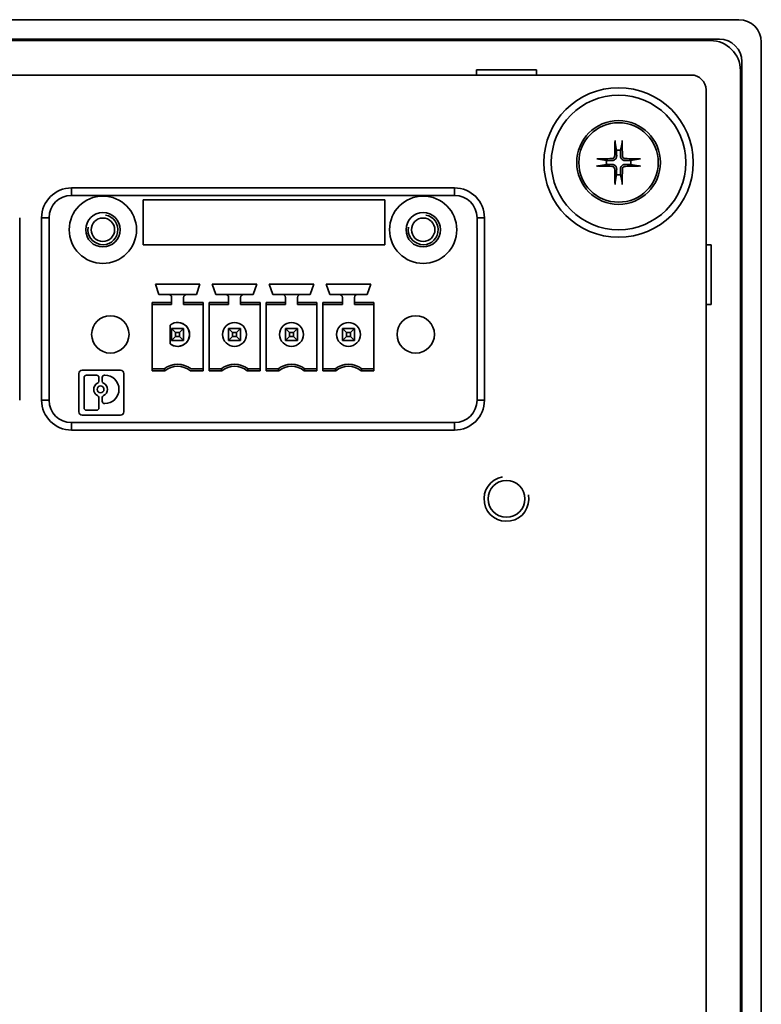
# Model space of a CAD drawing. Header units: millimetres. Extents: x 31 to 427, y 135 to 291.
# Tile 5 of 5: x 377 to 427, y 213 to 279. Entities that reach past the tile are written whole.
import ezdxf

# ---------------------------------------------------------------- set-up
doc = ezdxf.new("R2010")
doc.units = ezdxf.units.MM
doc.layers.add('Visible (ISO)', color=7, linetype='Continuous', lineweight=35)
doc.layers.add('Visible Narrow (ISO)', color=7, linetype='Continuous', lineweight=35)

msp = doc.modelspace()

# ---------------------------------------------------------------- linework, layer by layer
at = {"layer": 'Visible (ISO)'}
for p, q in [((284.112, 278.932), (425.116, 278.932)), ((285.414, 277.632), (423.814, 277.632)), ((285.914, 277.532), (423.214, 277.532)), ((426.614, 277.434), (426.614, 136.43)), ((425.314, 276.132), (425.314, 137.732)), ((411.564, 275.582), (407.564, 275.582)), ((407.564, 275.582), (407.564, 275.232)), ((411.564, 275.232), (411.564, 275.582)), ((425.214, 275.532), (425.214, 138.232)), ((287.214, 275.232), (421.914, 275.232)), ((422.914, 274.232), (422.914, 139.532)), ((416.832, 270.724), (416.924, 270.19)), ((417.203, 270.19), (417.295, 270.724)), ((416.256, 269.522), (415.722, 269.614)), ((418.406, 269.614), (417.872, 269.522)), ((415.722, 269.151), (416.256, 269.243)), ((417.872, 269.243), (418.406, 269.151)), ((416.924, 268.574), (416.832, 268.04)), ((417.295, 268.04), (417.203, 268.574)), ((380.464, 267.682), (380.464, 267.182)), ((406.094, 267.682), (380.464, 267.682)), ((380.464, 267.182), (380.464, 267.682)), ((380.464, 267.682), (406.094, 267.682)), ((406.094, 267.682), (406.094, 267.182)), ((406.094, 267.182), (406.094, 267.682)), ((380.464, 267.182), (406.094, 267.182)), ((406.094, 267.182), (380.464, 267.182)), ((385.264, 266.882), (401.426, 266.882)), ((385.264, 263.882), (385.264, 266.882)), ((401.426, 266.882), (401.426, 263.882)), ((401.426, 263.882), (401.426, 266.882)), ((376.999, 265.682), (376.999, 253.482)), ((378.964, 265.682), (378.464, 265.682)), ((378.464, 265.682), (378.464, 253.482)), ((378.464, 265.682), (378.964, 265.682)), ((378.964, 253.482), (378.964, 265.682)), ((378.964, 265.682), (378.964, 253.482)), ((408.094, 265.682), (407.594, 265.682)), ((407.594, 265.682), (408.094, 265.682)), ((407.594, 265.682), (407.594, 253.482)), ((407.594, 253.482), (407.594, 265.682)), ((408.094, 253.482), (408.094, 265.682)), ((408.094, 265.682), (408.094, 253.482)), ((401.426, 263.882), (385.264, 263.882)), ((423.264, 263.882), (422.914, 263.882)), ((423.264, 259.882), (423.264, 263.882)), ((386.074, 261.232), (389.054, 261.232)), ((386.309, 260.552), (386.074, 261.232)), ((389.054, 261.232), (388.819, 260.552)), ((389.884, 261.232), (392.864, 261.232)), ((390.119, 260.552), (389.884, 261.232)), ((392.864, 261.232), (392.629, 260.552)), ((393.929, 260.552), (393.694, 261.232)), ((393.694, 261.232), (396.674, 261.232)), ((396.674, 261.232), (393.694, 261.232)), ((396.674, 261.232), (396.439, 260.552)), ((396.439, 260.552), (396.674, 261.232)), ((397.739, 260.552), (397.504, 261.232)), ((397.504, 261.232), (400.484, 261.232)), ((397.504, 261.232), (397.739, 260.552)), ((400.484, 261.232), (400.249, 260.552)), ((400.249, 260.552), (400.484, 261.232)), ((386.964, 260.552), (386.309, 260.552)), ((388.164, 260.552), (386.964, 260.552)), ((387.164, 260.016), (387.164, 260.352)), ((387.964, 260.016), (387.964, 260.352)), ((387.964, 260.352), (387.964, 260.016)), ((388.819, 260.552), (388.164, 260.552)), ((390.119, 260.552), (390.774, 260.552)), ((390.774, 260.552), (390.119, 260.552)), ((391.974, 260.552), (390.774, 260.552)), ((390.774, 260.552), (391.974, 260.552)), ((390.974, 260.016), (390.974, 260.352)), ((391.774, 260.016), (391.774, 260.352)), ((391.774, 260.352), (391.774, 260.016)), ((391.974, 260.552), (392.629, 260.552)), ((392.629, 260.552), (391.974, 260.552)), ((393.929, 260.552), (394.584, 260.552)), ((394.584, 260.552), (393.929, 260.552)), ((395.784, 260.552), (394.584, 260.552)), ((394.584, 260.552), (395.784, 260.552)), ((394.784, 260.016), (394.784, 260.352)), ((395.584, 260.016), (395.584, 260.352)), ((395.584, 260.352), (395.584, 260.016)), ((395.784, 260.552), (396.439, 260.552)), ((396.439, 260.552), (395.784, 260.552)), ((398.394, 260.552), (397.739, 260.552)), ((397.739, 260.552), (398.394, 260.552)), ((398.394, 260.552), (399.594, 260.552)), ((399.594, 260.552), (398.394, 260.552)), ((398.594, 260.016), (398.594, 260.352)), ((398.594, 260.352), (398.594, 260.016)), ((399.394, 260.352), (399.394, 260.016)), ((399.394, 260.016), (399.394, 260.352)), ((400.249, 260.552), (399.594, 260.552)), ((399.594, 260.552), (400.249, 260.552)), ((387.164, 260.016), (385.859, 260.016)), ((385.859, 255.448), (385.859, 260.016)), ((385.859, 260.016), (387.164, 260.016)), ((385.859, 259.882), (387.164, 259.882)), ((387.164, 259.882), (385.859, 259.882)), ((387.164, 259.882), (387.164, 260.016)), ((387.964, 259.882), (387.964, 260.016)), ((387.964, 260.016), (387.964, 259.882)), ((389.269, 260.016), (387.964, 260.016)), ((387.964, 260.016), (389.269, 260.016)), ((387.964, 259.882), (389.269, 259.882)), ((389.269, 260.016), (389.269, 255.448)), ((390.974, 260.016), (389.669, 260.016)), ((389.669, 255.448), (389.669, 260.016)), ((389.669, 260.016), (390.974, 260.016)), ((389.669, 259.882), (390.974, 259.882)), ((390.974, 259.882), (389.669, 259.882)), ((390.974, 259.882), (390.974, 260.016)), ((391.774, 259.882), (391.774, 260.016)), ((391.774, 260.016), (393.079, 260.016)), ((393.079, 259.882), (391.774, 259.882)), ((393.079, 260.016), (393.079, 255.448)), ((394.784, 260.016), (393.479, 260.016)), ((393.479, 255.448), (393.479, 260.016)), ((393.479, 260.016), (394.784, 260.016)), ((393.479, 259.882), (394.784, 259.882)), ((394.784, 259.882), (394.784, 260.016)), ((395.584, 259.882), (395.584, 260.016)), ((395.584, 260.016), (396.889, 260.016)), ((396.889, 259.882), (395.584, 259.882)), ((396.889, 260.016), (396.889, 255.448)), ((397.289, 255.448), (397.289, 260.016)), ((397.289, 260.016), (398.594, 260.016)), ((397.289, 260.016), (397.289, 255.448)), ((398.594, 260.016), (397.289, 260.016)), ((397.289, 259.882), (398.594, 259.882)), ((398.594, 260.016), (398.594, 259.882)), ((398.594, 259.882), (398.594, 260.016)), ((399.394, 260.016), (400.699, 260.016)), ((400.699, 260.016), (399.394, 260.016)), ((399.394, 260.016), (399.394, 259.882)), ((399.394, 259.882), (399.394, 260.016)), ((399.394, 259.882), (400.699, 259.882)), ((400.699, 259.882), (399.394, 259.882)), ((400.699, 260.016), (400.699, 255.448)), ((400.699, 255.448), (400.699, 260.016)), ((422.914, 259.882), (423.264, 259.882)), ((387.064, 258.507), (387.064, 257.258)), ((387.432, 258.014), (387.164, 258.282)), ((387.164, 258.282), (387.164, 257.482)), ((387.964, 258.282), (387.164, 258.282)), ((387.164, 258.282), (387.432, 258.014)), ((387.164, 258.282), (387.964, 258.282)), ((387.164, 257.482), (387.164, 258.282)), ((387.696, 258.014), (387.964, 258.282)), ((387.964, 258.282), (387.696, 258.014)), ((387.964, 257.482), (387.964, 258.282)), ((387.964, 258.282), (387.964, 257.482)), ((391.242, 258.014), (390.974, 258.282)), ((390.974, 258.282), (390.974, 257.482)), ((390.974, 257.482), (390.974, 258.282)), ((391.774, 258.282), (390.974, 258.282)), ((390.974, 258.282), (391.242, 258.014)), ((390.974, 258.282), (391.774, 258.282)), ((391.506, 258.014), (391.774, 258.282)), ((391.774, 258.282), (391.506, 258.014)), ((391.774, 257.482), (391.774, 258.282)), ((391.774, 258.282), (391.774, 257.482)), ((395.052, 258.014), (394.784, 258.282)), ((394.784, 258.282), (394.784, 257.482)), ((395.584, 258.282), (394.784, 258.282)), ((394.784, 258.282), (395.052, 258.014)), ((395.316, 258.014), (395.584, 258.282)), ((395.584, 258.282), (395.316, 258.014)), ((395.584, 257.482), (395.584, 258.282)), ((395.584, 258.282), (395.584, 257.482)), ((399.394, 258.282), (398.594, 258.282)), ((398.594, 258.282), (398.862, 258.014)), ((398.594, 258.282), (399.394, 258.282)), ((398.862, 258.014), (398.594, 258.282)), ((398.594, 258.282), (398.594, 257.482)), ((399.126, 258.014), (399.394, 258.282)), ((399.394, 258.282), (399.126, 258.014)), ((399.394, 257.482), (399.394, 258.282)), ((387.432, 257.75), (387.164, 257.482)), ((387.164, 257.482), (387.432, 257.75)), ((387.432, 257.75), (387.432, 258.014)), ((387.696, 258.014), (387.432, 258.014)), ((387.432, 258.014), (387.432, 257.75)), ((387.432, 258.014), (387.696, 258.014)), ((387.696, 257.75), (387.432, 257.75)), ((387.432, 257.75), (387.696, 257.75)), ((387.696, 257.75), (387.696, 258.014)), ((387.696, 258.014), (387.696, 257.75)), ((387.964, 257.482), (387.696, 257.75)), ((387.696, 257.75), (387.964, 257.482)), ((390.974, 257.482), (391.242, 257.75)), ((391.242, 257.75), (390.974, 257.482)), ((391.242, 257.75), (391.242, 258.014)), ((391.506, 258.014), (391.242, 258.014)), ((391.242, 258.014), (391.242, 257.75)), ((391.242, 258.014), (391.506, 258.014)), ((391.506, 257.75), (391.242, 257.75)), ((391.242, 257.75), (391.506, 257.75)), ((391.506, 257.75), (391.506, 258.014)), ((391.506, 258.014), (391.506, 257.75)), ((391.774, 257.482), (391.506, 257.75)), ((391.506, 257.75), (391.774, 257.482)), ((394.784, 257.482), (395.052, 257.75)), ((395.052, 257.75), (394.784, 257.482)), ((395.052, 257.75), (395.052, 258.014)), ((395.316, 258.014), (395.052, 258.014)), ((395.052, 258.014), (395.052, 257.75)), ((395.052, 258.014), (395.316, 258.014)), ((395.052, 257.75), (395.316, 257.75)), ((395.316, 257.75), (395.052, 257.75)), ((395.316, 257.75), (395.316, 258.014)), ((395.316, 258.014), (395.316, 257.75)), ((395.316, 257.75), (395.584, 257.482)), ((395.584, 257.482), (395.316, 257.75)), ((398.862, 257.75), (398.594, 257.482)), ((398.594, 257.482), (398.862, 257.75)), ((398.862, 258.014), (399.126, 258.014)), ((399.126, 258.014), (398.862, 258.014)), ((398.862, 258.014), (398.862, 257.75)), ((398.862, 257.75), (398.862, 258.014)), ((399.126, 257.75), (398.862, 257.75)), ((398.862, 257.75), (399.126, 257.75)), ((399.126, 258.014), (399.126, 257.75)), ((399.126, 257.75), (399.126, 258.014)), ((399.394, 257.482), (399.126, 257.75)), ((399.126, 257.75), (399.394, 257.482)), ((387.164, 257.482), (387.964, 257.482)), ((387.964, 257.482), (387.164, 257.482)), ((390.974, 257.482), (391.774, 257.482)), ((394.784, 257.482), (395.584, 257.482)), ((398.594, 257.482), (399.394, 257.482)), ((386.664, 255.582), (385.859, 255.582)), ((388.464, 255.582), (389.269, 255.582)), ((389.669, 255.582), (390.474, 255.582)), ((392.274, 255.582), (393.079, 255.582)), ((394.284, 255.582), (393.479, 255.582)), ((396.084, 255.582), (396.889, 255.582)), ((398.094, 255.582), (397.289, 255.582)), ((399.894, 255.582), (400.699, 255.582)), ((380.964, 252.693), (380.964, 255.271)), ((381.175, 255.482), (383.753, 255.482)), ((381.305, 254.999), (381.305, 252.965)), ((382.14, 255.157), (381.464, 255.157)), ((382.298, 254.759), (382.298, 254.999)), ((382.519, 254.999), (382.519, 254.759)), ((382.69, 255.157), (382.677, 255.157)), ((383.964, 255.271), (383.964, 252.693)), ((385.859, 255.448), (386.71, 255.448)), ((386.71, 255.448), (385.859, 255.448)), ((389.269, 255.448), (388.418, 255.448)), ((390.52, 255.448), (389.669, 255.448)), ((393.079, 255.448), (392.228, 255.448)), ((393.479, 255.448), (394.33, 255.448)), ((394.33, 255.448), (393.479, 255.448)), ((396.889, 255.448), (396.038, 255.448)), ((398.14, 255.448), (397.289, 255.448)), ((397.289, 255.448), (398.14, 255.448)), ((400.699, 255.448), (399.848, 255.448)), ((382.298, 252.965), (382.298, 253.653)), ((382.519, 253.653), (382.519, 253.413)), ((378.964, 253.482), (378.464, 253.482)), ((378.464, 253.482), (378.964, 253.482)), ((382.677, 253.255), (382.69, 253.255)), ((408.094, 253.482), (407.594, 253.482)), ((407.594, 253.482), (408.094, 253.482)), ((383.753, 252.482), (381.175, 252.482)), ((381.464, 252.807), (382.14, 252.807)), ((406.094, 251.982), (380.464, 251.982)), ((380.464, 251.482), (380.464, 251.982)), ((380.464, 251.982), (380.464, 251.482)), ((380.464, 251.982), (406.094, 251.982)), ((406.094, 251.982), (406.094, 251.482)), ((406.094, 251.482), (406.094, 251.982)), ((380.464, 251.482), (406.094, 251.482)), ((406.094, 251.482), (380.464, 251.482))]:
    msp.add_line(p, q, dxfattribs=at)
for centre, radius in [((417.064, 269.382), 5), ((417.064, 269.382), 4.5), ((417.064, 269.382), 2.8), ((417.064, 269.382), 2.657), ((382.564, 264.882), 2.25), ((403.994, 264.882), 2.25), ((382.564, 264.882), 1.15), ((382.564, 264.882), 0.784), ((403.994, 264.882), 1.15), ((403.994, 264.882), 0.784), ((383.064, 257.882), 1.25), ((403.494, 257.882), 1.25), ((391.374, 257.882), 0.8), ((395.184, 257.882), 0.8), ((398.994, 257.882), 0.8), ((382.409, 254.206), 0.228), ((409.564, 246.882), 1.23)]:
    msp.add_circle(centre, radius, dxfattribs=at)
for centre, radius, start, end in [((423.214, 275.532), 2, 0, 90), ((423.814, 276.132), 1.5, 0, 90), ((421.914, 274.232), 1, 0, 90), ((417.064, 269.382), 0.82, 80.20622, 99.79378), ((417.064, 269.382), 0.82, 170.20622, 189.79378), ((417.064, 269.382), 0.82, 350.20622, 9.79378), ((417.064, 269.382), 0.82, 260.20622, 279.79378), ((380.464, 265.682), 2, 90, 180), ((380.464, 265.682), 2, 90, 180), ((406.094, 265.682), 2, 0, 90), ((406.094, 265.682), 2, 0, 90), ((380.464, 265.682), 1.5, 90, 180), ((380.464, 265.682), 1.5, 90, 180), ((382.564, 264.882), 2.25, 90, 270), ((403.994, 264.882), 2.25, 90, 270), ((403.994, 264.882), 2.25, 270, 90), ((406.094, 265.682), 1.5, 0, 90), ((406.094, 265.682), 1.5, 0, 90), ((382.564, 264.882), 1.15, 90, 270), ((382.564, 264.882), 1.15, 270, 90), ((403.994, 264.882), 1.15, 90, 270), ((403.994, 264.882), 1.15, 270, 90), ((386.964, 260.352), 0.2, 0, 90), ((388.164, 260.352), 0.2, 90, 180), ((390.774, 260.352), 0.2, 0, 90), ((391.974, 260.352), 0.2, 90, 180), ((394.584, 260.352), 0.2, 0, 90), ((395.784, 260.352), 0.2, 90, 180), ((398.394, 260.352), 0.2, 0, 90), ((398.394, 260.352), 0.2, 0, 90), ((399.594, 260.352), 0.2, 90, 180), ((399.594, 260.352), 0.2, 90, 180), ((383.064, 257.882), 1.25, 90, 270), ((403.494, 257.882), 1.25, 90, 270), ((403.494, 257.882), 1.25, 270, 90), ((387.564, 257.882), 0.8, 231.31781, 128.68219), ((387.564, 257.882), 0.8, 270, 90), ((391.374, 257.882), 0.8, 90, 270), ((391.374, 257.882), 0.8, 270, 90), ((395.184, 257.882), 0.8, 90, 270), ((395.184, 257.882), 0.8, 270, 90), ((398.994, 257.882), 0.8, 90, 270), ((398.994, 257.882), 0.8, 270, 90), ((387.564, 257.882), 0.8, 231.31781, 270), ((387.564, 254.382), 1.5, 53.1301, 126.8699), ((387.564, 254.382), 1.366, 51.29582, 128.70418), ((391.374, 254.382), 1.5, 53.1301, 126.8699), ((391.374, 254.382), 1.5, 53.1301, 126.8699), ((391.374, 254.382), 1.366, 51.29582, 128.70418), ((391.374, 254.382), 1.366, 51.29582, 128.70418), ((395.184, 254.382), 1.5, 53.1301, 126.8699), ((395.184, 254.382), 1.5, 53.1301, 126.8699), ((395.184, 254.382), 1.366, 51.29582, 128.70418), ((395.184, 254.382), 1.366, 51.29582, 128.70418), ((398.994, 254.382), 1.5, 53.1301, 126.8699), ((398.994, 254.382), 1.5, 53.1301, 126.8699), ((398.994, 254.382), 1.366, 51.29582, 128.70418), ((398.994, 254.382), 1.366, 51.29582, 128.70418), ((381.175, 255.271), 0.211, 90, 180), ((381.464, 254.999), 0.158, 90, 180), ((382.14, 254.999), 0.158, 0, 90), ((382.677, 254.999), 0.158, 90, 180), ((382.69, 254.206), 0.951, 270, 90), ((382.69, 254.206), 0.951, 0, 90), ((383.753, 255.271), 0.211, 0, 90), ((382.409, 254.206), 0.457, 115.88492, 244.11508), ((382.409, 254.206), 0.228, 0, 180), ((382.14, 254.759), 0.158, 295.88492, 0), ((382.677, 254.759), 0.158, 180, 244.11508), ((382.409, 254.206), 0.457, 295.88492, 64.11508), ((382.14, 253.653), 0.158, 0, 64.11508), ((382.677, 253.653), 0.158, 115.88492, 180), ((380.464, 253.482), 2, 180, 270), ((380.464, 253.482), 2, 180, 270), ((380.464, 253.482), 1.5, 180, 270), ((380.464, 253.482), 1.5, 180, 270), ((381.464, 252.965), 0.158, 180, 270), ((382.14, 252.965), 0.158, 270, 0), ((382.677, 253.413), 0.158, 180, 270), ((406.094, 253.482), 2, 270, 0), ((406.094, 253.482), 1.5, 270, 0), ((406.094, 253.482), 1.5, 270, 0), ((406.094, 253.482), 2, 270, 0), ((381.175, 252.693), 0.211, 180, 270), ((383.753, 252.693), 0.211, 270, 0)]:
    msp.add_arc(centre, radius, start, end, dxfattribs=at)
for centre, major_axis, ratio, start_param, end_param in [((425.112, 277.43), (1.064, 1.064), 0.997265, 5.499157, 7.067214), ((417.236, 269.381), (-0.028, -4.997), 0.087156, 4.415203, 4.62138), ((416.891, 269.381), (-0.028, 4.997), 0.087156, 4.803398, 5.009575), ((417.065, 269.209), (-4.997, -0.028), 0.087156, 4.803398, 5.009575), ((417.063, 269.209), (-4.997, 0.028), 0.087156, 4.415203, 4.62138), ((417.065, 269.555), (4.997, -0.028), 0.087156, 4.415203, 4.62138), ((417.236, 269.383), (0.028, -4.997), 0.087156, 4.803398, 5.009575), ((416.891, 269.383), (0.028, 4.997), 0.087156, 4.415203, 4.62138), ((417.063, 269.555), (4.997, 0.028), 0.087156, 4.803398, 5.009575), ((499.499, 258.1), (-113.254, 0), 0.258819, 0.086002, 0.090591), ((503.309, 258.1), (-113.254, 0), 0.258819, 0.086002, 0.090591), ((279.438, 258.1), (113.254, 0), 0.258819, 6.192594, 6.197183), ((507.119, 258.1), (-113.254, 0), 0.258819, 0.086002, 0.090591), ((507.119, 258.1), (-113.254, 0), 0.258819, 0.086002, 0.090591), ((283.248, 258.1), (113.254, 0), 0.258819, 6.192594, 6.197183), ((510.929, 258.1), (-113.254, 0), 0.258819, 0.086002, 0.090591), ((510.929, 258.1), (-113.254, 0), 0.258819, 0.086002, 0.090591), ((287.058, 258.1), (113.254, 0), 0.258819, 6.192594, 6.197183)]:
    msp.add_ellipse(centre, major_axis=major_axis, ratio=ratio, start_param=start_param, end_param=end_param, dxfattribs=at)
for points, knots in [([(416.832, 270.724), (416.831, 270.729), (416.831, 270.736), (416.829, 270.752), (416.829, 270.765), (416.828, 270.788), (416.828, 270.803), (416.828, 270.826), (416.828, 270.837), (416.828, 270.847)], [0.03494178, 0.03494178, 0.03494178, 0.03494178, 0.03800763, 0.03800763, 0.04180103, 0.04180103, 0.04564348, 0.04564348, 0.04856487, 0.04856487, 0.04856487, 0.04856487]), ([(417.299, 270.847), (417.299, 270.837), (417.3, 270.826), (417.3, 270.803), (417.3, 270.788), (417.299, 270.765), (417.298, 270.752), (417.297, 270.736), (417.296, 270.729), (417.295, 270.724)], [0.01238182, 0.01238182, 0.01238182, 0.01238182, 0.01530321, 0.01530321, 0.01914565, 0.01914565, 0.02293905, 0.02293905, 0.02600491, 0.02600491, 0.02600491, 0.02600491]), ([(415.599, 269.618), (415.609, 269.618), (415.62, 269.618), (415.643, 269.618), (415.658, 269.618), (415.681, 269.617), (415.694, 269.617), (415.71, 269.615), (415.717, 269.615), (415.722, 269.614)], [0.01238182, 0.01238182, 0.01238182, 0.01238182, 0.01530321, 0.01530321, 0.01914565, 0.01914565, 0.02293905, 0.02293905, 0.02600491, 0.02600491, 0.02600491, 0.02600491]), ([(416.805, 269.838), (416.805, 269.813), (416.8, 269.787), (416.779, 269.738), (416.764, 269.716), (416.728, 269.681), (416.706, 269.666), (416.658, 269.646), (416.632, 269.641), (416.608, 269.641)], [0, 0, 0, 0, 0.00746444, 0.00746444, 0.01492888, 0.01492888, 0.02239448, 0.02239448, 0.0296341, 0.0296341, 0.0296341, 0.0296341]), ([(416.938, 269.837), (416.94, 269.802), (416.935, 269.765), (416.919, 269.71), (416.909, 269.686), (416.882, 269.639), (416.865, 269.617), (416.829, 269.581), (416.807, 269.564), (416.76, 269.537), (416.736, 269.527), (416.681, 269.511), (416.644, 269.506), (416.609, 269.507)], [0.14617895, 0.14617895, 0.14617895, 0.14617895, 0.15719845, 0.15719845, 0.16492764, 0.16492764, 0.17265682, 0.17265682, 0.18038601, 0.18038601, 0.1881152, 0.1881152, 0.1991347, 0.1991347, 0.1991347, 0.1991347]), ([(417.519, 269.507), (417.483, 269.506), (417.447, 269.511), (417.392, 269.527), (417.367, 269.537), (417.321, 269.564), (417.299, 269.581), (417.262, 269.617), (417.245, 269.639), (417.218, 269.686), (417.208, 269.71), (417.192, 269.765), (417.188, 269.802), (417.189, 269.837)], [0.14617895, 0.14617895, 0.14617895, 0.14617895, 0.15719845, 0.15719845, 0.16492764, 0.16492764, 0.17265682, 0.17265682, 0.18038601, 0.18038601, 0.1881152, 0.1881152, 0.1991347, 0.1991347, 0.1991347, 0.1991347]), ([(417.519, 269.641), (417.495, 269.641), (417.468, 269.646), (417.42, 269.667), (417.397, 269.682), (417.362, 269.718), (417.347, 269.74), (417.327, 269.788), (417.322, 269.814), (417.322, 269.838)], [0, 0, 0, 0, 0.00746444, 0.00746444, 0.01492888, 0.01492888, 0.02239448, 0.02239448, 0.0296341, 0.0296341, 0.0296341, 0.0296341]), ([(418.406, 269.614), (418.411, 269.615), (418.417, 269.615), (418.434, 269.617), (418.446, 269.617), (418.47, 269.618), (418.485, 269.618), (418.507, 269.618), (418.518, 269.618), (418.528, 269.618)], [0.03494178, 0.03494178, 0.03494178, 0.03494178, 0.03800763, 0.03800763, 0.04180103, 0.04180103, 0.04564348, 0.04564348, 0.04856487, 0.04856487, 0.04856487, 0.04856487]), ([(415.722, 269.151), (415.717, 269.15), (415.71, 269.149), (415.694, 269.148), (415.681, 269.147), (415.658, 269.146), (415.643, 269.146), (415.62, 269.146), (415.609, 269.146), (415.599, 269.147)], [0.03494178, 0.03494178, 0.03494178, 0.03494178, 0.03800763, 0.03800763, 0.04180103, 0.04180103, 0.04564348, 0.04564348, 0.04856487, 0.04856487, 0.04856487, 0.04856487]), ([(416.608, 269.124), (416.633, 269.123), (416.659, 269.118), (416.708, 269.098), (416.73, 269.082), (416.765, 269.047), (416.78, 269.024), (416.8, 268.976), (416.805, 268.951), (416.805, 268.927)], [0, 0, 0, 0, 0.00746444, 0.00746444, 0.01492888, 0.01492888, 0.02239448, 0.02239448, 0.0296341, 0.0296341, 0.0296341, 0.0296341]), ([(416.609, 269.257), (416.644, 269.258), (416.681, 269.254), (416.736, 269.237), (416.76, 269.227), (416.807, 269.2), (416.829, 269.183), (416.865, 269.147), (416.882, 269.125), (416.909, 269.079), (416.919, 269.054), (416.935, 268.999), (416.94, 268.963), (416.938, 268.927)], [0.14617895, 0.14617895, 0.14617895, 0.14617895, 0.15719845, 0.15719845, 0.16492764, 0.16492764, 0.17265682, 0.17265682, 0.18038601, 0.18038601, 0.1881152, 0.1881152, 0.1991347, 0.1991347, 0.1991347, 0.1991347]), ([(417.189, 268.927), (417.188, 268.963), (417.192, 268.999), (417.208, 269.054), (417.218, 269.079), (417.245, 269.125), (417.262, 269.147), (417.299, 269.183), (417.321, 269.2), (417.367, 269.227), (417.392, 269.237), (417.447, 269.254), (417.483, 269.258), (417.519, 269.257)], [0.14617895, 0.14617895, 0.14617895, 0.14617895, 0.15719845, 0.15719845, 0.16492764, 0.16492764, 0.17265682, 0.17265682, 0.18038601, 0.18038601, 0.1881152, 0.1881152, 0.1991347, 0.1991347, 0.1991347, 0.1991347]), ([(417.322, 268.927), (417.322, 268.951), (417.328, 268.978), (417.348, 269.026), (417.364, 269.049), (417.399, 269.084), (417.421, 269.099), (417.47, 269.118), (417.495, 269.123), (417.519, 269.124)], [0, 0, 0, 0, 0.00746444, 0.00746444, 0.01492888, 0.01492888, 0.02239448, 0.02239448, 0.0296341, 0.0296341, 0.0296341, 0.0296341]), ([(418.528, 269.147), (418.518, 269.146), (418.507, 269.146), (418.485, 269.146), (418.47, 269.146), (418.446, 269.147), (418.434, 269.148), (418.417, 269.149), (418.411, 269.15), (418.406, 269.151)], [0.01238182, 0.01238182, 0.01238182, 0.01238182, 0.01530321, 0.01530321, 0.01914565, 0.01914565, 0.02293905, 0.02293905, 0.02600491, 0.02600491, 0.02600491, 0.02600491]), ([(416.828, 267.918), (416.828, 267.927), (416.828, 267.939), (416.828, 267.961), (416.828, 267.976), (416.829, 268), (416.829, 268.012), (416.831, 268.028), (416.831, 268.035), (416.832, 268.04)], [0.01238182, 0.01238182, 0.01238182, 0.01238182, 0.01530321, 0.01530321, 0.01914565, 0.01914565, 0.02293905, 0.02293905, 0.02600491, 0.02600491, 0.02600491, 0.02600491]), ([(417.295, 268.04), (417.296, 268.035), (417.297, 268.028), (417.298, 268.012), (417.299, 268), (417.3, 267.976), (417.3, 267.961), (417.3, 267.939), (417.299, 267.927), (417.299, 267.918)], [0.03494178, 0.03494178, 0.03494178, 0.03494178, 0.03800763, 0.03800763, 0.04180103, 0.04180103, 0.04564348, 0.04564348, 0.04856487, 0.04856487, 0.04856487, 0.04856487])]:
    msp.add_open_spline(points, degree=3, knots=knots, dxfattribs=at)
for points, weights in [([(416.924, 270.19), (416.933, 269.966), (416.938, 269.837)], [1, 1.31899444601, 1.6075121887]), ([(417.189, 269.837), (417.194, 269.966), (417.203, 270.19)], [1.6075121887, 1.31899444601, 1]), ([(416.609, 269.507), (416.48, 269.513), (416.256, 269.522)], [1.6075121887, 1.31899444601, 1]), ([(417.872, 269.522), (417.647, 269.513), (417.519, 269.507)], [1, 1.31899444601, 1.6075121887]), ([(416.256, 269.243), (416.48, 269.252), (416.609, 269.257)], [1, 1.31899444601, 1.6075121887]), ([(416.938, 268.927), (416.933, 268.799), (416.924, 268.574)], [1.6075121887, 1.31899444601, 1]), ([(417.203, 268.574), (417.194, 268.799), (417.189, 268.927)], [1, 1.31899444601, 1.6075121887]), ([(417.519, 269.257), (417.647, 269.252), (417.872, 269.243)], [1.6075121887, 1.31899444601, 1])]:
    msp.add_rational_spline(points, weights, degree=2, dxfattribs=at)
at = {"layer": 'Visible Narrow (ISO)'}
for centre, radius, start, end in [((382.564, 264.882), 1, 170, 80), ((403.994, 264.882), 1, 170, 80), ((409.564, 246.882), 1.5, 100, 10)]:
    msp.add_arc(centre, radius, start, end, dxfattribs=at)

doc.saveas('drawing.dxf')
